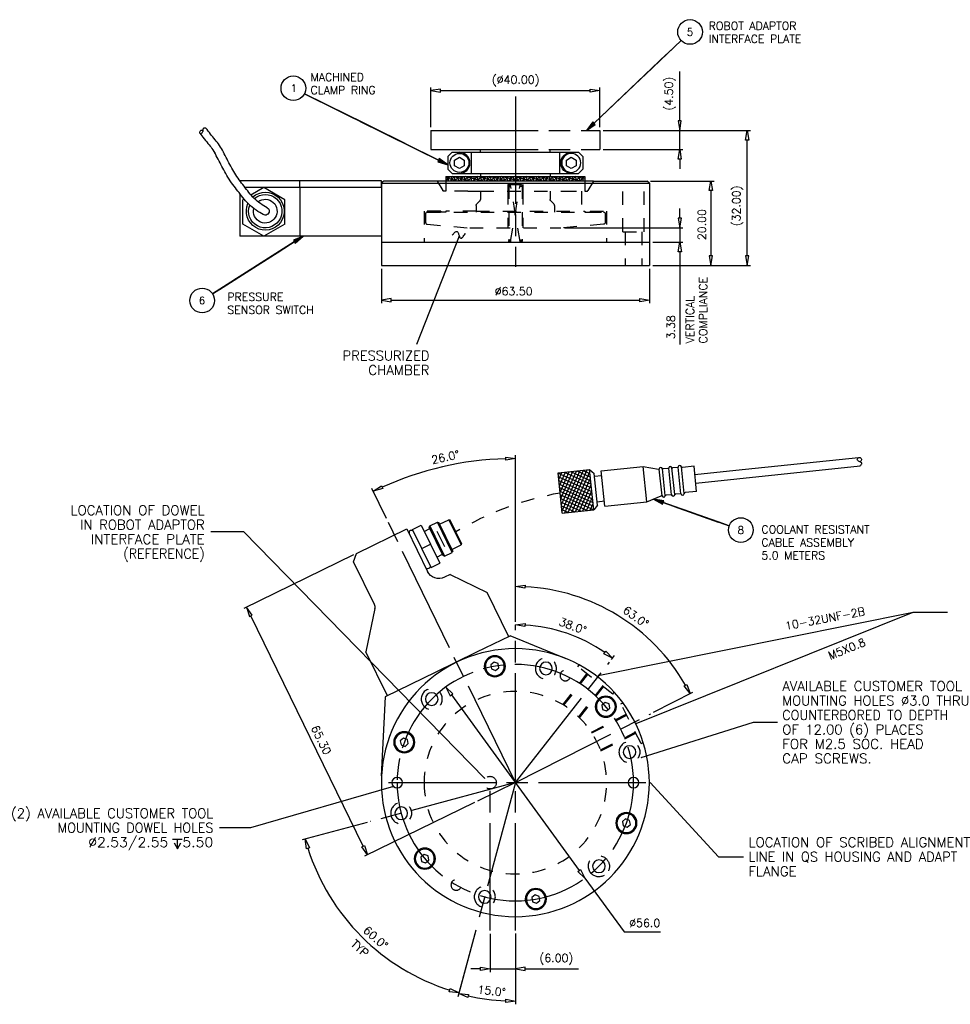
# Model space of a CAD drawing. Extents: x 87 to 424, y 231 to 464.
# Tile 1 of 2: x 87 to 307, y 231 to 464. Entities that reach past the tile are written whole.
import ezdxf
from ezdxf.enums import TextEntityAlignment as Align

# ---------------------------------------------------------------- set-up
doc = ezdxf.new("R2010")
doc.units = 0
doc.header["$LTSCALE"] = 25.4
doc.header["$MEASUREMENT"] = 0
for name, pattern in [('CENTER', [1.4, 1, -0.1, 0.2, -0.1]), ('HIDDEN', [0.25, 0.125, -0.125]), ('PHANTOM', [1.7, 1, -0.1, 0.2, -0.1, 0.2, -0.1])]:
    doc.linetypes.add(name, pattern=pattern)
doc.layers.get('0').update_dxf_attribs({"color": 10, "linetype": 'CONTINUOUS'})
for name, color, linetype in [('BALLOON', 7, 'CONTINUOUS'), ('CENTER', 6, 'CONTINUOUS'), ('DIM', 7, 'CONTINUOUS'), ('HIDDEN', 2, 'CONTINUOUS'), ('OBJECT', 4, 'CONTINUOUS'), ('PHANTOM', 1, 'CONTINUOUS'), ('VVIS-02', 15, 'CONTINUOUS')]:
    doc.layers.add(name, color=color, linetype=linetype)
doc.styles.add('ROMANS', font='romans')

msp = doc.modelspace()

# ---------------------------------------------------------------- linework, layer by layer
at = {"color": 250, "linetype": 'ByBlock'}
for p, q in [((223, 439.35), (243.65, 458.96)), ((243.65, 458.96), (223, 439.35)), ((224.72, 440.98), (241.93, 457.33)), ((241.93, 457.33), (224.72, 440.98)), ((226.44, 442.62), (240.21, 455.69)), ((240.21, 455.69), (226.44, 442.62)), ((228.16, 444.25), (238.49, 454.06)), ((238.49, 454.06), (228.16, 444.25)), ((229.88, 445.89), (236.77, 452.42)), ((236.77, 452.42), (229.88, 445.89)), ((231.6, 447.52), (235.05, 450.79)), ((235.05, 450.79), (231.6, 447.52)), ((186.17, 430.59), (154.37, 446.35)), ((154.37, 446.35), (186.17, 430.59)), ((183.52, 431.9), (157.02, 445.03)), ((157.02, 445.03), (183.52, 431.9)), ((180.87, 433.21), (159.67, 443.72)), ((159.67, 443.72), (180.87, 433.21)), ((178.22, 434.53), (162.32, 442.41)), ((162.32, 442.41), (178.22, 434.53)), ((175.57, 435.84), (164.97, 441.09)), ((164.97, 441.09), (175.57, 435.84)), ((172.92, 437.15), (167.62, 439.78)), ((167.62, 439.78), (172.92, 437.15)), ((222.71, 439.65), (221.22, 437.66)), ((221.22, 437.66), (223.29, 439.05)), ((222.72, 439.56), (221.48, 437.9)), ((221.48, 437.9), (223.2, 439.06)), ((222.72, 439.47), (221.73, 438.14)), ((221.73, 438.14), (223.11, 439.07)), ((222.73, 439.38), (221.98, 438.38)), ((221.98, 438.38), (223.01, 439.08)), ((222.73, 439.29), (222.24, 438.62)), ((222.24, 438.62), (222.92, 439.09)), ((222.74, 439.2), (222.49, 438.86)), ((222.49, 438.86), (222.83, 439.1)), ((223.29, 439.05), (222.71, 439.65)), ((223.2, 439.06), (222.72, 439.56)), ((223.11, 439.07), (222.72, 439.47)), ((223.01, 439.08), (222.73, 439.38)), ((222.92, 439.09), (222.73, 439.29)), ((222.83, 439.1), (222.74, 439.2)), ((186.35, 430.96), (185.98, 430.21)), ((185.98, 430.21), (188.36, 429.5)), ((186.37, 430.87), (186.07, 430.25)), ((186.07, 430.25), (188.05, 429.65)), ((186.4, 430.78), (186.15, 430.29)), ((186.15, 430.29), (187.74, 429.81)), ((186.42, 430.7), (186.23, 430.32)), ((186.23, 430.32), (187.42, 429.96)), ((186.44, 430.61), (186.32, 430.36)), ((186.32, 430.36), (187.11, 430.12)), ((188.36, 429.5), (186.35, 430.96)), ((188.05, 429.65), (186.37, 430.87)), ((187.74, 429.81), (186.4, 430.78)), ((186.46, 430.52), (186.4, 430.39)), ((186.4, 430.39), (186.8, 430.27)), ((187.42, 429.96), (186.42, 430.7)), ((187.11, 430.12), (186.44, 430.61)), ((186.8, 430.27), (186.46, 430.52)), ((187.86, 425.7), (188.92, 426.76)), ((190.76, 425.66), (187.86, 426.44)), ((188.64, 425.66), (188.35, 426.76)), ((188.89, 425.66), (189.98, 426.76)), ((189.42, 425.66), (189.12, 426.76)), ((193.66, 425.66), (189.58, 426.76)), ((190.19, 425.66), (189.9, 426.76)), ((189.95, 425.66), (191.04, 426.76)), ((190.97, 425.66), (190.68, 426.76)), ((191.01, 425.66), (192.1, 426.76)), ((191.74, 425.66), (191.45, 426.76)), ((192.07, 425.66), (193.17, 426.76)), ((192.52, 425.66), (192.23, 426.76)), ((196.56, 425.66), (192.48, 426.76)), ((193.3, 425.66), (193, 426.76)), ((193.13, 425.66), (194.23, 426.76)), ((194.07, 425.66), (193.78, 426.76)), ((194.19, 425.66), (195.29, 426.76)), ((194.85, 425.66), (194.56, 426.76)), ((195.26, 425.66), (196.35, 426.76)), ((195.63, 425.66), (195.33, 426.76)), ((199.45, 425.66), (195.38, 426.76)), ((196.4, 425.66), (196.11, 426.76)), ((196.32, 425.66), (197.41, 426.76)), ((197.18, 425.66), (196.89, 426.76)), ((197.38, 425.66), (198.47, 426.76)), ((197.96, 425.66), (197.66, 426.76)), ((202.35, 425.66), (198.27, 426.76)), ((198.44, 425.66), (199.53, 426.76)), ((198.73, 425.66), (198.44, 426.76)), ((199.51, 425.66), (199.22, 426.76)), ((199.5, 425.66), (200.59, 426.76)), ((200.29, 425.66), (199.99, 426.76)), ((200.56, 425.66), (201.65, 426.76)), ((201.06, 425.66), (200.77, 426.76)), ((205.25, 425.66), (201.17, 426.76)), ((201.84, 425.66), (201.55, 426.76)), ((201.62, 425.66), (202.71, 426.76)), ((202.62, 425.66), (202.32, 426.76)), ((202.68, 425.66), (203.77, 426.76)), ((203.39, 425.66), (203.1, 426.76)), ((203.74, 425.66), (204.83, 426.76)), ((204.17, 425.66), (203.88, 426.76)), ((208.15, 425.66), (204.07, 426.76)), ((204.94, 425.66), (204.65, 426.76)), ((204.8, 425.66), (205.89, 426.76)), ((205.72, 425.66), (205.43, 426.76)), ((205.86, 425.66), (206.95, 426.76)), ((206.5, 425.66), (206.2, 426.76)), ((206.92, 425.66), (208.01, 426.76)), ((211.04, 425.66), (206.97, 426.76)), ((207.27, 425.66), (206.98, 426.76)), ((208.05, 425.66), (207.76, 426.76)), ((207.98, 425.66), (209.08, 426.76)), ((208.83, 425.66), (208.53, 426.76)), ((209.04, 425.66), (210.14, 426.76)), ((209.6, 425.66), (209.31, 426.76)), ((213.94, 425.66), (209.87, 426.76)), ((210.38, 425.66), (210.09, 426.76)), ((210.1, 425.66), (211.2, 426.76)), ((211.16, 425.66), (210.86, 426.76)), ((211.17, 425.66), (212.26, 426.76)), ((211.93, 425.66), (211.64, 426.76)), ((212.23, 425.66), (213.32, 426.76)), ((212.71, 425.66), (212.42, 426.76)), ((216.84, 425.66), (212.76, 426.76)), ((213.49, 425.66), (213.19, 426.76)), ((213.29, 425.66), (214.38, 426.76)), ((214.26, 425.66), (213.97, 426.76)), ((214.35, 425.66), (215.44, 426.76)), ((215.04, 425.66), (214.75, 426.76)), ((215.41, 425.66), (216.5, 426.76)), ((215.81, 425.66), (215.52, 426.76)), ((219.74, 425.66), (215.66, 426.76)), ((216.59, 425.66), (216.3, 426.76)), ((216.47, 425.66), (217.56, 426.76)), ((217.37, 425.66), (217.08, 426.76)), ((217.53, 425.66), (218.62, 426.76)), ((218.14, 425.66), (217.85, 426.76)), ((220.86, 426.14), (218.56, 426.76)), ((218.59, 425.66), (219.68, 426.76)), ((218.92, 425.66), (218.63, 426.76)), ((219.7, 425.66), (219.4, 426.76)), ((219.65, 425.66), (220.74, 426.76)), ((220.47, 425.66), (220.18, 426.76)), ((220.71, 425.66), (220.86, 425.81)), ((151.99, 411.27), (132.62, 398.92)), ((132.62, 398.92), (151.99, 411.27)), ((154.06, 412.59), (151.77, 411.62)), ((151.77, 411.62), (152.22, 410.92)), ((153.76, 412.4), (151.86, 411.6)), ((151.86, 411.6), (152.23, 411.01)), ((153.47, 412.21), (151.94, 411.57)), ((151.94, 411.57), (152.24, 411.1)), ((153.18, 412.03), (152.03, 411.54)), ((152.03, 411.54), (152.25, 411.19)), ((152.88, 411.84), (152.12, 411.52)), ((152.12, 411.52), (152.27, 411.28)), ((152.59, 411.65), (152.21, 411.49)), ((152.21, 411.49), (152.28, 411.37)), ((152.22, 410.92), (154.06, 412.59)), ((152.23, 411.01), (153.76, 412.4)), ((152.24, 411.1), (153.47, 412.21)), ((152.25, 411.19), (153.18, 412.03)), ((152.27, 411.28), (152.88, 411.84)), ((152.28, 411.37), (152.59, 411.65)), ((150.38, 410.24), (134.23, 399.95)), ((134.23, 399.95), (150.38, 410.24)), ((148.76, 409.21), (135.85, 400.98)), ((135.85, 400.98), (148.76, 409.21)), ((147.15, 408.18), (137.46, 402.01)), ((137.46, 402.01), (147.15, 408.18)), ((145.53, 407.15), (139.08, 403.04)), ((139.08, 403.04), (145.53, 407.15)), ((143.92, 406.12), (140.69, 404.07)), ((140.69, 404.07), (143.92, 406.12)), ((215.27, 348.99), (218.82, 356.96)), ((215.43, 347.5), (219.68, 357.05)), ((216.05, 347.05), (220.54, 357.14)), ((216.91, 347.14), (221.4, 357.23)), ((218.9, 356.97), (222.13, 355.53)), ((220.39, 357.12), (222.04, 356.39)), ((221.89, 357.28), (221.95, 357.25)), ((214.49, 356.45), (214.51, 356.5)), ((214.49, 356.47), (222.4, 352.95)), ((214.58, 355.61), (222.49, 352.08)), ((214.65, 354.96), (215.38, 356.59)), ((214.67, 354.75), (222.58, 351.22)), ((214.8, 353.47), (216.24, 356.69)), ((214.96, 351.98), (217.1, 356.78)), ((215.12, 350.48), (217.96, 356.87)), ((215.92, 356.65), (222.31, 353.81)), ((217.41, 356.81), (222.22, 354.67)), ((217.78, 347.23), (222, 356.73)), ((218.64, 347.33), (222.16, 355.24)), ((214.76, 353.88), (222.67, 350.36)), ((214.85, 353.02), (222.76, 349.5)), ((219.5, 347.42), (222.32, 353.74)), ((220.36, 347.51), (222.47, 352.25)), ((214.94, 352.16), (222.85, 348.64)), ((215.03, 351.3), (222.94, 347.78)), ((215.12, 350.44), (221.45, 347.62)), ((221.22, 347.6), (222.63, 350.76)), ((237.08, 350.31), (239.25, 349.1)), ((239.53, 349.89), (237.08, 350.31)), ((237.41, 350.2), (239.22, 349.19)), ((239.45, 349.84), (237.41, 350.2)), ((237.74, 350.08), (239.19, 349.27)), ((239.37, 349.8), (237.74, 350.08)), ((238.07, 349.96), (239.15, 349.36)), ((239.29, 349.75), (238.07, 349.96)), ((215.21, 349.58), (219.96, 347.46)), ((215.3, 348.72), (218.47, 347.31)), ((215.39, 347.86), (216.98, 347.15)), ((222.08, 347.69), (222.79, 349.27)), ((238.4, 349.85), (239.12, 349.44)), ((239.21, 349.71), (238.4, 349.85)), ((238.73, 349.73), (239.09, 349.53)), ((239.14, 349.66), (238.73, 349.73)), ((239.09, 349.53), (239.14, 349.66)), ((239.12, 349.44), (239.21, 349.71)), ((239.15, 349.36), (239.29, 349.75)), ((239.19, 349.27), (239.37, 349.8)), ((239.22, 349.19), (239.45, 349.84)), ((239.25, 349.1), (239.53, 349.89)), ((239.39, 349.5), (255.05, 343.96)), ((255.05, 343.96), (239.39, 349.5)), ((240.7, 349.03), (253.74, 344.42)), ((253.74, 344.42), (240.7, 349.03)), ((242, 348.57), (252.44, 344.88)), ((252.44, 344.88), (242, 348.57)), ((243.31, 348.11), (251.13, 345.34)), ((251.13, 345.34), (243.31, 348.11)), ((244.61, 347.65), (249.83, 345.8)), ((249.83, 345.8), (244.61, 347.65)), ((245.91, 347.19), (248.52, 346.26)), ((248.52, 346.26), (245.91, 347.19))]:
    msp.add_line(p, q, dxfattribs=at)
at = {"color": 250}
for p, q in [((243.3, 439.95), (243.3, 451.63)), ((184.36, 438.46), (184.36, 447.84)), ((186.65, 447.08), (222.08, 447.08)), ((224.36, 438.46), (224.36, 447.84)), ((225.16, 437.66), (260.08, 437.66)), ((225.16, 437.66), (244.06, 437.66)), ((243.3, 433.16), (243.3, 437.66)), ((259.31, 407.95), (259.31, 435.38)), ((225.16, 433.16), (244.06, 433.16)), ((243.3, 430.88), (243.3, 428.59)), ((236.41, 425.66), (251.43, 425.66)), ((250.67, 423.38), (250.67, 407.95)), ((243.32, 416.83), (243.32, 419.12)), ((215.97, 414.55), (244.08, 414.55)), ((243.32, 414.55), (243.32, 411.16)), ((236.91, 411.16), (244.08, 411.16)), ((243.32, 408.88), (243.32, 386.96)), ((172.61, 404.87), (172.61, 396.7)), ((236.11, 404.87), (236.11, 396.7)), ((236.91, 405.66), (260.08, 405.66)), ((236.91, 405.66), (251.43, 405.66)), ((174.9, 397.46), (233.83, 397.46)), ((204.36, 321.25), (204.36, 360.68)), ((173.85, 345.69), (170.37, 352.84)), ((166.03, 337.09), (140, 324.39)), ((204.36, 321.25), (204.36, 330.37)), ((168.3, 268.09), (141.68, 322.67)), ((204.36, 321.25), (204.36, 321.32)), ((227.14, 312.28), (227.87, 313.22)), ((189.22, 303.91), (219.51, 262.35)), ((237.12, 299.82), (246.45, 304.58)), ((194.65, 278.4), (168.62, 265.7)), ((169.22, 273.71), (153.83, 269.59)), ((220.85, 260.5), (230.12, 247.79)), ((195, 248.19), (190.77, 232.41)), ((195, 248.19), (190.82, 232.6)), ((198.36, 247.35), (198.36, 238.24)), ((204.36, 247.36), (204.36, 230.62)), ((204.36, 247.32), (204.36, 238.24)), ((230.12, 247.79), (238.79, 247.79)), ((196.08, 239), (193.79, 239)), ((198.36, 239), (204.36, 239)), ((206.65, 239), (219.35, 239))]:
    msp.add_line(p, q, dxfattribs=at)
for points in [[(184.36, 447.08, 0), (186.65, 446.7, 0), (186.65, 447.46, 0), (184.36, 447.08, 0)], [(224.36, 447.08, 0), (222.08, 446.7, 0), (222.08, 447.46, 0), (224.36, 447.08, 0)], [(243.3, 437.66, 0), (243.68, 439.95, 0), (242.92, 439.95, 0), (243.3, 437.66, 0)], [(259.31, 437.66, 0), (259.7, 435.38, 0), (258.93, 435.38, 0), (259.31, 437.66, 0)], [(243.3, 433.16, 0), (243.68, 430.88, 0), (242.92, 430.88, 0), (243.3, 433.16, 0)], [(250.67, 425.66, 0), (251.05, 423.38, 0), (250.29, 423.38, 0), (250.67, 425.66, 0)], [(243.32, 414.55, 0), (243.7, 416.83, 0), (242.94, 416.83, 0), (243.32, 414.55, 0)], [(243.32, 411.16, 0), (243.7, 408.88, 0), (242.94, 408.88, 0), (243.32, 411.16, 0)], [(250.67, 405.66, 0), (251.05, 407.95, 0), (250.29, 407.95, 0), (250.67, 405.66, 0)], [(259.31, 405.66, 0), (259.7, 407.95, 0), (258.93, 407.95, 0), (259.31, 405.66, 0)], [(172.61, 397.46, 0), (174.9, 397.08, 0), (174.9, 397.84, 0), (172.61, 397.46, 0)], [(236.11, 397.46, 0), (233.83, 397.08, 0), (233.83, 397.84, 0), (236.11, 397.46, 0)], [(204.36, 359.92, 0), (202.08, 359.51, 0), (202.07, 360.27, 0), (204.36, 359.92, 0)], [(170.7, 352.15, 0), (172.61, 353.47, 0), (172.93, 352.78, 0), (170.7, 352.15, 0)], [(204.36, 329.6, 0), (206.66, 329.93, 0), (206.64, 329.17, 0), (204.36, 329.6, 0)], [(140.68, 324.72, 0), (141.34, 322.5, 0), (142.03, 322.84, 0), (140.68, 324.72, 0)], [(204.36, 320.56, 0), (206.66, 320.87, 0), (206.64, 320.1, 0), (204.36, 320.56, 0)], [(227.4, 312.62, 0), (225.33, 313.67, 0), (225.79, 314.28, 0), (227.4, 312.62, 0)], [(187.87, 305.76, 0), (188.91, 303.69, 0), (189.53, 304.14, 0), (187.87, 305.76, 0)], [(245.77, 304.23, 0), (244.35, 306.06, 0), (245.02, 306.42, 0), (245.77, 304.23, 0)], [(154.57, 269.79, 0), (155.57, 267.7, 0), (154.84, 267.49, 0), (154.57, 269.79, 0)], [(169.31, 266.03, 0), (167.96, 267.92, 0), (168.65, 268.26, 0), (169.31, 266.03, 0)], [(220.85, 260.5, 0), (219.2, 262.12, 0), (219.81, 262.57, 0), (220.85, 260.5, 0)], [(198.36, 239, 0), (196.08, 238.62, 0), (196.08, 239.38, 0), (198.36, 239, 0)], [(204.36, 239, 0), (206.65, 238.62, 0), (206.65, 239.38, 0), (204.36, 239, 0)], [(191.02, 233.34, 0), (188.72, 233.61, 0), (188.93, 234.34, 0), (191.02, 233.34, 0)], [(190.97, 233.15, 0), (193.28, 232.97, 0), (193.1, 232.23, 0), (190.97, 233.15, 0)], [(204.36, 231.38, 0), (202.07, 231.05, 0), (202.09, 231.81, 0), (204.36, 231.38, 0)]]:
    msp.add_polyline3d(points, dxfattribs=at)
for radius, start, end in [(76.79, 91.7057, 114.2926), (46.47, 29.8186, 87.1814), (37.42, 55.5003, 86.4997), (51.55, 197.5407, 252.4588), (51.75, 257.531, 267.4687)]:
    msp.add_arc((204.36, 283.13), radius, start, end, dxfattribs=at)
at = {"layer": 'BALLOON', "color": 250}
for centre in [(245.76, 460.97), (151.76, 447.64), (130.16, 397.35), (257.79, 342.98)]:
    msp.add_circle(centre, 2.92, dxfattribs=at)
at = {"layer": 'CENTER', "color": 250, "linetype": 'CENTER'}
for p, q in [((204.36, 445.65), (204.36, 405.3)), ((204.36, 283.13), (174.19, 345)), ((204.36, 248.12), (204.36, 320.49)), ((204.36, 283.13), (226.67, 311.68)), ((204.36, 283.13), (236.44, 299.47)), ((204.36, 283.13), (169.95, 273.91)), ((174.32, 283.13), (236.11, 283.13)), ((204.36, 283.13), (195.2, 248.93)), ((198.36, 248.14), (198.36, 283.17))]:
    msp.add_line(p, q, dxfattribs=at)
at = {"layer": 'CENTER', "color": 250, "linetype": 'CENTER', "extrusion": (0, 0, -1)}
msp.add_circle((-204.36, 283.13), 28, dxfattribs=at)
at = {"layer": 'DIM', "color": 250}
for p, q in [((189.43, 412.9), (189.59, 413.08)), ((189.59, 413.08), (189.75, 413.24)), ((189.75, 413.24), (189.9, 413.39)), ((189.9, 413.39), (190.05, 413.52)), ((190.05, 413.52), (190.19, 413.63)), ((190.19, 413.63), (190.33, 413.69)), ((190.33, 413.69), (190.45, 413.72)), ((190.45, 413.72), (190.56, 413.69)), ((190.56, 413.69), (190.65, 413.62)), ((190.65, 413.62), (190.73, 413.52)), ((190.73, 413.52), (190.8, 413.39)), ((190.8, 413.39), (190.86, 413.25)), ((190.86, 413.25), (190.92, 413.08)), ((190.92, 413.08), (190.98, 412.91)), ((190.98, 412.91), (191.04, 412.74)), ((192.16, 412.72), (192.3, 412.92)), ((192.3, 412.92), (192.44, 413.12)), ((192.44, 413.12), (192.58, 413.34)), ((191.05, 412.59), (180.97, 386.95)), ((191.05, 412.59), (191, 412.51)), ((191, 412.51), (191.03, 412.5)), ((191.03, 412.5), (191.05, 412.59)), ((191.04, 412.74), (191.09, 412.58)), ((191.09, 412.58), (191.15, 412.43)), ((191.15, 412.43), (191.21, 412.29)), ((191.21, 412.29), (191.28, 412.19)), ((191.28, 412.19), (191.35, 412.11)), ((191.35, 412.11), (191.45, 412.08)), ((191.45, 412.08), (191.55, 412.09)), ((191.55, 412.09), (191.66, 412.15)), ((191.66, 412.15), (191.78, 412.25)), ((191.78, 412.25), (191.9, 412.38)), ((191.9, 412.38), (192.03, 412.54)), ((192.03, 412.54), (192.16, 412.72)), ((140, 342.53), (132.21, 342.53)), ((197.16, 284.1), (140, 342.53)), ((223.95, 308.49), (298.61, 323.55)), ((233, 297.15), (298.61, 323.55)), ((298.61, 323.55), (306.77, 323.55)), ((224.04, 308.52), (223.95, 308.49)), ((223.95, 308.49), (224.04, 308.49)), ((224.04, 308.49), (224.04, 308.52)), ((233.08, 297.19), (233, 297.15)), ((233, 297.15), (233.09, 297.17)), ((233.09, 297.17), (233.08, 297.19)), ((234.19, 289.1), (260.79, 297.43)), ((260.79, 297.43), (266.46, 297.43)), ((234.27, 289.14), (234.19, 289.1)), ((234.19, 289.1), (234.28, 289.12)), ((234.28, 289.12), (234.27, 289.14)), ((204.36, 283.13), (195.37, 278.74)), ((197.11, 284.18), (197.09, 284.16)), ((197.09, 284.16), (197.16, 284.1)), ((197.16, 284.1), (197.11, 284.18)), ((236.3, 283.15), (236.35, 283.07)), ((236.37, 283.09), (236.3, 283.15)), ((236.3, 283.15), (252.53, 265.58)), ((236.35, 283.07), (236.37, 283.09)), ((175.46, 282.19), (141.61, 272.45)), ((175.46, 282.19), (175.37, 282.18)), ((175.37, 282.15), (175.46, 282.19)), ((175.37, 282.18), (175.37, 282.15)), ((141.61, 272.45), (134.26, 272.45)), ((123.16, 269.77), (125.45, 269.77)), ((123.51, 268.85), (124.3, 267.48)), ((124.3, 267.48), (124.3, 269.77)), ((124.3, 267.48), (125.1, 268.85)), ((252.53, 265.58), (258.45, 265.58))]:
    msp.add_line(p, q, dxfattribs=at)
at = {"layer": 'HIDDEN', "color": 250, "linetype": 'HIDDEN'}
for p, q in [((185.86, 425.66), (187.18, 423.38)), ((187.86, 425.66), (187.86, 423.26)), ((202.61, 424.83), (206.11, 424.83)), ((202.61, 424.83), (202.61, 423.26)), ((202.79, 424.6), (202.79, 411.39)), ((203.24, 411.35), (205.48, 424.64)), ((205.48, 411.35), (203.24, 424.64)), ((205.94, 424.6), (205.94, 411.39)), ((206.11, 424.83), (206.11, 423.26)), ((220.86, 425.66), (220.86, 423.26)), ((222.86, 425.66), (221.54, 423.38)), ((229.86, 413.66), (229.86, 425.66)), ((234.86, 413.66), (234.86, 425.66)), ((187.86, 423.26), (187.4, 423.26)), ((193.08, 423.26), (187.86, 423.26)), ((193.08, 423.26), (196.1, 423.26)), ((196.1, 423.26), (196.1, 421.3)), ((196.1, 423.26), (215.64, 423.26)), ((202.61, 423.26), (202.61, 414.55)), ((206.11, 423.26), (206.11, 414.55)), ((212.62, 423.26), (212.62, 421.3)), ((215.64, 423.26), (220.86, 423.26)), ((220, 423.26), (220, 418.51)), ((220.86, 423.26), (221.33, 423.26)), ((195.23, 420.22), (195.96, 420.94)), ((213.5, 420.22), (212.77, 420.94)), ((186.68, 418.51), (182.73, 418.51)), ((182.73, 418.51), (182.73, 411.16)), ((183.1, 417.95), (183.1, 415.8)), ((183.47, 418.32), (225.25, 418.32)), ((186.68, 418.51), (186.68, 418.32)), ((187.87, 418.32), (186.68, 418.32)), ((195.08, 418.51), (187.87, 418.51)), ((187.87, 418.51), (187.87, 418.32)), ((195.08, 419.86), (195.08, 418.32)), ((195.08, 418.51), (220.86, 418.51)), ((213.64, 419.86), (213.64, 418.32)), ((220.86, 418.51), (220.86, 418.32)), ((220.86, 418.32), (222.05, 418.32)), ((222.05, 418.51), (225.99, 418.51)), ((222.05, 418.51), (222.05, 418.32)), ((225.62, 417.95), (225.62, 415.8)), ((225.99, 418.51), (225.99, 411.16)), ((183.44, 415.43), (193.57, 414.55)), ((225.28, 415.43), (215.16, 414.55)), ((193.57, 414.55), (215.16, 414.55)), ((229.86, 413.66), (234.86, 413.66)), ((230.36, 413.66), (230.36, 405.66)), ((234.36, 413.66), (234.36, 405.66)), ((219.16, 310.59), (219.5, 311.04)), ((227.43, 304.13), (219.16, 310.59)), ((215.62, 301.6), (221.32, 308.9)), ((215.83, 301.47), (221.52, 308.75)), ((219.38, 298.7), (225.07, 305.98)), ((219.56, 298.52), (225.26, 305.82)), ((227.43, 304.13), (227.78, 304.57)), ((229.38, 301.77), (229.88, 302.02)), ((234.14, 292.41), (229.38, 301.77)), ((222.37, 295.11), (230.63, 299.32)), ((222.51, 294.9), (230.74, 299.1)), ((224.55, 290.89), (232.78, 295.09)), ((224.64, 290.66), (232.9, 294.86)), ((234.14, 292.41), (234.65, 292.67))]:
    msp.add_line(p, q, dxfattribs=at)
at = {"layer": 'HIDDEN', "color": 250, "linetype": 'HIDDEN', "extrusion": (0, 0, -1)}
for centre, radius in [((-203.02, 424.6), 0.229), ((-205.71, 411.39), 0.229), ((-211.61, 310.18), 2.5), ((-216.2, 308.51), 1.25), ((-184.56, 302.93), 2.5), ((-204.36, 283.13), 21.63), ((-231.41, 290.38), 2.5), ((-177.32, 275.88), 2.5), ((-190.36, 258.88), 1.25), ((-197.12, 256.08), 2.5)]:
    msp.add_circle(centre, radius, dxfattribs=at)
at = {"layer": 'HIDDEN', "color": 250, "linetype": 'HIDDEN'}
for centre, radius in [((205.71, 424.6), 0.229), ((203.02, 411.39), 0.229), ((198.36, 283.13), 1.5)]:
    msp.add_circle(centre, radius, dxfattribs=at)
at = {"layer": 'HIDDEN', "color": 250, "linetype": 'HIDDEN', "extrusion": (0, 0, -1)}
for centre, radius, start, end in [((-187.4, 423.51), 0.25, 270, 330.0018), ((-195.58, 419.86), 0.5, 0, 44.9975), ((-213.12, 421.3), 0.5, 314.999, 0.0002), ((-225.25, 417.95), 0.371, 90, 180.3307), ((-225.25, 415.8), 0.371, 179.9991, 264.9997), ((-215.14, 414.92), 0.371, 265, 270.0005), ((-224.16, 263.33), 2.5, 317.5588, 132.4418), ((-224.16, 263.33), 2.5, 132.4418, 240.0002), ((-224.16, 263.33), 2.5, 240.0002, 317.5588)]:
    msp.add_arc(centre, radius, start, end, dxfattribs=at)
at = {"layer": 'HIDDEN', "color": 250, "linetype": 'HIDDEN'}
for centre, radius, start, end in [((221.33, 423.51), 0.25, 270, 330.0018), ((195.6, 421.3), 0.5, 314.999, 0.0002), ((213.14, 419.86), 0.5, 0, 44.9975), ((183.48, 417.95), 0.371, 90.4768, 180), ((183.48, 415.8), 0.371, 179.9991, 264.9997), ((228.04, 278.9), 74.01, 100.1628, 120.6738)]:
    msp.add_arc(centre, radius, start, end, dxfattribs=at)
at = {"layer": 'OBJECT', "color": 250}
for p, q in [((129.6, 437.16), (129.61, 437.31)), ((129.61, 437.02), (129.6, 437.16)), ((129.61, 437.31), (129.65, 437.46)), ((129.66, 436.91), (129.61, 437.02)), ((129.65, 437.46), (129.73, 437.57)), ((129.65, 436.93), (129.86, 436.67)), ((129.73, 436.86), (129.66, 436.91)), ((129.73, 437.57), (129.83, 437.64)), ((129.84, 436.87), (129.73, 436.86)), ((129.83, 437.64), (129.94, 437.68)), ((129.95, 436.93), (129.84, 436.87)), ((129.86, 436.67), (130.1, 436.36)), ((129.94, 437.68), (130.07, 437.71)), ((130.07, 437.03), (129.95, 436.93)), ((130.07, 437.71), (130.2, 437.73)), ((130.17, 437.15), (130.07, 437.03)), ((130.1, 436.36), (130.35, 436.02)), ((130.24, 437.29), (130.17, 437.15)), ((130.2, 437.73), (130.33, 437.76)), ((130.28, 437.43), (130.24, 437.29)), ((130.3, 437.58), (130.28, 437.43)), ((130.31, 437.72), (130.3, 437.58)), ((130.32, 437.85), (130.31, 437.72)), ((130.33, 437.97), (130.32, 437.85)), ((130.37, 438.06), (130.33, 437.97)), ((130.43, 438.13), (130.37, 438.06)), ((130.53, 438.16), (130.43, 438.13)), ((130.65, 438.18), (130.53, 438.16)), ((130.79, 438.17), (130.65, 438.18)), ((130.93, 438.17), (130.79, 438.17)), ((131.06, 438.17), (130.93, 438.17)), ((131.34, 437.84), (131.06, 438.17)), ((131.6, 437.49), (131.34, 437.84)), ((131.86, 437.14), (131.6, 437.49)), ((132.12, 436.79), (131.86, 437.14)), ((132.39, 436.45), (132.12, 436.79)), ((132.67, 436.12), (132.39, 436.45)), ((130.35, 436.02), (130.63, 435.65)), ((130.63, 435.65), (130.93, 435.27)), ((130.93, 435.27), (131.23, 434.91)), ((131.23, 434.91), (131.52, 434.57)), ((131.52, 434.57), (131.79, 434.26)), ((131.79, 434.26), (132.04, 433.96)), ((132.04, 433.96), (132.26, 433.67)), ((132.95, 435.79), (132.67, 436.12)), ((133.23, 435.46), (132.95, 435.79)), ((133.5, 435.13), (133.23, 435.46)), ((133.77, 434.79), (133.5, 435.13)), ((134.02, 434.44), (133.77, 434.79)), ((134.26, 434.08), (134.02, 434.44)), ((134.5, 433.72), (134.26, 434.08)), ((132.26, 433.67), (132.48, 433.37)), ((132.48, 433.37), (132.71, 433.03)), ((132.71, 433.03), (132.94, 432.68)), ((132.94, 432.68), (133.19, 432.31)), ((133.3, 432.08), (133.08, 432.51)), ((133.51, 431.67), (133.3, 432.08)), ((133.74, 431.24), (133.51, 431.67)), ((134.74, 433.36), (134.5, 433.72)), ((134.96, 432.94), (134.74, 433.36)), ((135.18, 432.52), (134.96, 432.94)), ((135.4, 432.1), (135.18, 432.52)), ((135.62, 431.68), (135.4, 432.1)), ((135.84, 431.26), (135.62, 431.68)), ((189.36, 432.46), (188.36, 431.46)), ((189.36, 432.46), (219.36, 432.46)), ((193.86, 432.46), (193.86, 427.46)), ((214.86, 432.46), (214.86, 427.46)), ((219.36, 432.46), (220.36, 431.46)), ((133.95, 430.83), (133.74, 431.24)), ((134.17, 430.4), (133.95, 430.83)), ((134.39, 429.98), (134.17, 430.4)), ((134.61, 429.56), (134.39, 429.98)), ((134.83, 429.14), (134.61, 429.56)), ((136.05, 430.84), (135.84, 431.26)), ((136.27, 430.42), (136.05, 430.84)), ((136.49, 430), (136.27, 430.42)), ((136.71, 429.58), (136.49, 430)), ((136.93, 429.16), (136.71, 429.58)), ((188.36, 431.46), (188.36, 428.46)), ((189.96, 430.63), (191.11, 431.29)), ((189.96, 429.29), (189.96, 430.63)), ((191.11, 428.63), (189.96, 429.29)), ((191.11, 431.29), (192.27, 430.63)), ((192.27, 429.29), (191.11, 428.63)), ((192.27, 430.63), (192.27, 429.29)), ((216.46, 430.63), (217.61, 431.29)), ((216.46, 429.29), (216.46, 430.63)), ((217.61, 428.63), (216.46, 429.29)), ((217.61, 431.29), (218.77, 430.63)), ((218.77, 429.29), (217.61, 428.63)), ((218.77, 430.63), (218.77, 429.29)), ((220.36, 431.46), (220.36, 428.46)), ((135.05, 428.71), (134.83, 429.14)), ((135.28, 428.28), (135.05, 428.71)), ((135.52, 427.84), (135.28, 428.28)), ((135.76, 427.41), (135.52, 427.84)), ((136.01, 426.97), (135.76, 427.41)), ((136.27, 426.54), (136.01, 426.97)), ((137.16, 428.74), (136.93, 429.16)), ((137.39, 428.33), (137.16, 428.74)), ((137.63, 427.92), (137.39, 428.33)), ((137.87, 427.51), (137.63, 427.92)), ((138.12, 427.11), (137.87, 427.51)), ((138.38, 426.71), (138.12, 427.11)), ((188.36, 428.46), (189.36, 427.46)), ((189.36, 427.46), (219.36, 427.46)), ((196.1, 427.46), (196.1, 426.76)), ((212.62, 427.46), (212.62, 426.76)), ((220.36, 428.46), (219.36, 427.46)), ((136.54, 426.1), (136.27, 426.54)), ((136.82, 425.68), (136.54, 426.1)), ((137.11, 425.25), (136.82, 425.68)), ((137.41, 424.84), (137.11, 425.25)), ((137.71, 424.43), (137.41, 424.84)), ((138.65, 426.32), (138.38, 426.71)), ((138.92, 425.94), (138.65, 426.32)), ((139.21, 425.56), (138.92, 425.94)), ((172.61, 425.68), (139.11, 425.68)), ((139.5, 425.18), (139.21, 425.56)), ((139.79, 424.81), (139.5, 425.18)), ((140.08, 424.44), (139.79, 424.81)), ((153.26, 424.09), (153.26, 425.68)), ((172.61, 424.09), (172.61, 425.68)), ((172.61, 425.66), (172.61, 423.71)), ((172.61, 425.16), (173.11, 425.66)), ((172.61, 425.16), (172.61, 405.66)), ((172.61, 425.16), (236.11, 425.16)), ((187.86, 425.66), (173.11, 425.66)), ((187.86, 426.76), (196.1, 426.76)), ((187.86, 426.76), (187.86, 425.66)), ((220.86, 425.66), (187.86, 425.66)), ((196.1, 426.76), (220.86, 426.76)), ((220.86, 426.76), (220.86, 425.66)), ((222.86, 425.66), (220.86, 425.66)), ((222.86, 425.66), (235.61, 425.66)), ((236.11, 425.16), (235.61, 425.66)), ((236.11, 425.16), (236.11, 405.66)), ((138.02, 424.03), (137.71, 424.43)), ((138.32, 423.65), (138.02, 424.03)), ((138.61, 423.28), (138.32, 423.65)), ((138.9, 422.91), (138.61, 423.28)), ((139.19, 422.55), (138.9, 422.91)), ((139.06, 422.71), (139.06, 412.59)), ((139.47, 422.18), (139.19, 422.55)), ((140.38, 424.07), (140.08, 424.44)), ((172.61, 424.09), (140.36, 424.09)), ((140.67, 423.69), (140.38, 424.07)), ((140.96, 423.32), (140.67, 423.69)), ((141.25, 422.94), (140.96, 423.32)), ((141.54, 422.57), (141.25, 422.94)), ((141.84, 422.2), (141.54, 422.57)), ((144.78, 424.11), (141.72, 422.35)), ((149.78, 421.23), (144.78, 424.11)), ((153.26, 424.09), (153.26, 412.59)), ((139.77, 421.79), (139.47, 422.18)), ((140.09, 421.39), (139.77, 421.79)), ((140.08, 421.4), (139.78, 421.23)), ((139.78, 415.45), (139.78, 421.23)), ((140.43, 420.98), (140.09, 421.39)), ((140.8, 420.57), (140.43, 420.98)), ((141.19, 420.17), (140.8, 420.57)), ((141.6, 419.79), (141.19, 420.17)), ((142.16, 421.85), (141.84, 422.2)), ((142.49, 421.51), (142.16, 421.85)), ((142.84, 421.19), (142.49, 421.51)), ((143.2, 420.88), (142.84, 421.19)), ((143.58, 420.59), (143.2, 420.88)), ((143.97, 420.32), (143.58, 420.59)), ((144.36, 420.06), (143.97, 420.32)), ((144.77, 419.82), (144.36, 420.06)), ((149.78, 415.45), (149.78, 421.23)), ((142.02, 419.43), (141.6, 419.79)), ((142.47, 419.08), (142.02, 419.43)), ((142.92, 418.77), (142.47, 419.08)), ((143.37, 418.48), (142.92, 418.77)), ((143.79, 418.22), (143.37, 418.48)), ((144.18, 417.98), (143.79, 418.22)), ((144.59, 417.73), (144.18, 417.98)), ((145.17, 419.57), (144.77, 419.82)), ((145.58, 419.32), (145.17, 419.57)), ((144.78, 412.57), (139.78, 415.45)), ((149.78, 415.45), (144.78, 412.57)), ((172.61, 412.96), (172.61, 412.59)), ((172.61, 412.59), (139.06, 412.59)), ((172.61, 411.16), (236.11, 411.16)), ((172.61, 405.66), (236.11, 405.66)), ((256.6, 357.13), (285.7, 360.19)), ((285.39, 359.68), (285.42, 359.83)), ((285.42, 359.55), (285.39, 359.68)), ((285.42, 359.83), (285.5, 359.98)), ((285.52, 359.43), (285.42, 359.55)), ((285.5, 359.98), (285.63, 360.11)), ((285.66, 359.33), (285.52, 359.43)), ((285.63, 360.11), (285.78, 360.19)), ((285.82, 359.23), (285.66, 359.33)), ((285.78, 360.19), (285.93, 360.2)), ((286, 359.15), (285.82, 359.23)), ((285.93, 360.2), (286.09, 360.14)), ((286.09, 360.14), (286.23, 360.03)), ((286.25, 359.32), (286.17, 359.18)), ((286.23, 360.03), (286.33, 359.9)), ((286.33, 359.46), (286.25, 359.32)), ((286.33, 359.9), (286.38, 359.75)), ((286.38, 359.61), (286.33, 359.46)), ((286.38, 359.75), (286.38, 359.61)), ((214.49, 356.5), (221.94, 357.29)), ((221.94, 357.29), (223.04, 356.4)), ((222.94, 347.78), (221.94, 357.29)), ((224.69, 356.99), (234.64, 358.04)), ((225.57, 348.64), (224.69, 356.99)), ((235.51, 349.68), (234.64, 358.04)), ((234.64, 358.04), (238.25, 357.4)), ((239.14, 351.08), (238.47, 357.42)), ((239.88, 351.16), (239.22, 357.5)), ((240.53, 357.58), (239.4, 357.46)), ((241.37, 351.32), (240.71, 357.65)), ((242.12, 351.4), (241.45, 357.73)), ((242.77, 357.82), (241.64, 357.7)), ((243.61, 351.55), (242.95, 357.89)), ((244.36, 351.63), (243.69, 357.97)), ((246.7, 358.1), (243.96, 357.81)), ((247.32, 352.13), (246.7, 358.1)), ((246.9, 356.11), (256.6, 357.13)), ((256.81, 355.14), (286.04, 358.21)), ((286.17, 359.07), (286, 359.15)), ((286.04, 358.21), (286.16, 358.33)), ((286.17, 359.18), (286.12, 359.09)), ((286.16, 358.33), (286.28, 358.46)), ((286.31, 358.98), (286.17, 359.07)), ((286.28, 358.46), (286.4, 358.58)), ((286.43, 358.9), (286.31, 358.98)), ((286.4, 358.58), (286.47, 358.7)), ((286.48, 358.8), (286.43, 358.9)), ((286.47, 358.7), (286.48, 358.8)), ((215.48, 346.99), (214.49, 356.5)), ((223.83, 348.88), (223.04, 356.4)), ((224.81, 355.85), (223.12, 355.67)), ((247.11, 354.12), (256.81, 355.14)), ((235.51, 349.68), (238.92, 351.05)), ((241.19, 351.35), (240.06, 351.24)), ((243.43, 351.59), (242.3, 351.47)), ((247.32, 352.13), (244.58, 351.84)), ((215.48, 346.99), (222.94, 347.78)), ((223.83, 348.88), (222.94, 347.78)), ((225.45, 349.78), (223.76, 349.6)), ((225.57, 348.64), (235.51, 349.68)), ((186.42, 344.34), (188.62, 345.41)), ((188.95, 345.3), (188.62, 345.41)), ((188.62, 345.41), (191.51, 339.48)), ((191.63, 339.81), (188.95, 345.3)), ((166.74, 337.43), (178.66, 343.24)), ((178.66, 343.24), (183.57, 333.18)), ((180.01, 343.1), (182.08, 344.11)), ((184.39, 334.12), (180.01, 343.1)), ((182.08, 344.11), (186.46, 335.12)), ((182.79, 342.66), (184.13, 343.31)), ((183.97, 343.65), (184.09, 343.98)), ((187.26, 336.9), (183.97, 343.65)), ((184.09, 343.98), (185.88, 344.86)), ((184.09, 343.98), (187.59, 336.79)), ((185.88, 344.86), (186.22, 344.74)), ((189.39, 337.67), (185.88, 344.86)), ((189.51, 338), (186.22, 344.74)), ((187.62, 339.03), (185.86, 342.62)), ((182.2, 338.61), (184.27, 339.62)), ((189.31, 338.4), (191.51, 339.48)), ((191.63, 339.81), (191.51, 339.48)), ((166.05, 335.43), (166.74, 337.43)), ((185.75, 336.58), (187.1, 337.24)), ((187.59, 336.79), (187.26, 336.9)), ((187.59, 336.79), (189.39, 337.67)), ((189.51, 338), (189.39, 337.67)), ((170.97, 325.34), (166.05, 335.43)), ((184.39, 334.12), (186.46, 335.12)), ((188.94, 332.46), (187.57, 331.79)), ((188.94, 332.46), (197.68, 328.19)), ((202.8, 317.69), (197.68, 328.19)), ((171.09, 324.37), (168.92, 314.16)), ((195.24, 314.09), (203.16, 317.95)), ((216.43, 312.5), (203.16, 317.95)), ((174.04, 303.67), (168.92, 314.16)), ((185.58, 309.38), (195.24, 314.09)), ((199.33, 311.69), (198.56, 311.05)), ((198.56, 311.05), (198.73, 310.06)), ((200.27, 311.35), (199.33, 311.69)), ((199.67, 309.72), (200.44, 310.36)), ((200.44, 310.36), (200.27, 311.35)), ((173.6, 303.54), (185.58, 309.38)), ((198.73, 310.06), (199.67, 309.72)), ((172.65, 284.72), (173.59, 303.45)), ((225.64, 302.11), (224.87, 301.47)), ((224.87, 301.47), (225.05, 300.49)), ((226.58, 301.77), (225.64, 302.11)), ((226.75, 300.79), (226.58, 301.77)), ((225.05, 300.49), (225.99, 300.14)), ((225.99, 300.14), (226.75, 300.79)), ((177.88, 293.69), (177.11, 293.05)), ((177.11, 293.05), (177.28, 292.06)), ((177.28, 292.06), (178.22, 291.72)), ((178.82, 293.35), (177.88, 293.69)), ((178.22, 291.72), (178.99, 292.37)), ((178.99, 292.37), (178.82, 293.35)), ((230.5, 274.54), (229.73, 273.9)), ((229.73, 273.9), (229.91, 272.91)), ((231.44, 274.2), (230.5, 274.54)), ((230.85, 272.57), (231.61, 273.21)), ((231.61, 273.21), (231.44, 274.2)), ((229.91, 272.91), (230.85, 272.57)), ((182.74, 266.12), (181.97, 265.47)), ((183.68, 265.78), (182.74, 266.12)), ((181.97, 265.47), (182.15, 264.49)), ((182.15, 264.49), (183.09, 264.15)), ((183.09, 264.15), (183.85, 264.79)), ((183.85, 264.79), (183.68, 265.78)), ((209.05, 256.54), (208.28, 255.9)), ((208.28, 255.9), (208.46, 254.91)), ((208.46, 254.91), (209.4, 254.57)), ((209.99, 256.2), (209.05, 256.54)), ((209.4, 254.57), (210.16, 255.21)), ((210.16, 255.21), (209.99, 256.2))]:
    msp.add_line(p, q, dxfattribs=at)
msp.add_circle((191.11, 429.96), 2.25, dxfattribs=at)
at = {"layer": 'OBJECT', "color": 250, "extrusion": (0, 0, -1)}
for centre, radius in [((-217.61, 429.96), 2.25), ((-204.36, 283.13), 31.75), ((-199.5, 310.71), 2.5), ((-199.5, 310.71), 2.25), ((-211.61, 310.18), 1.5), ((-184.56, 302.93), 1.5), ((-225.81, 301.13), 2.5), ((-225.81, 301.13), 2.25), ((-178.05, 292.71), 2.5), ((-178.05, 292.71), 2.25), ((-231.41, 290.38), 1.5), ((-176.36, 283.13), 1.25), ((-232.36, 283.13), 1.25), ((-177.32, 275.88), 1.5), ((-230.67, 273.55), 2.5), ((-230.67, 273.55), 2.25), ((-182.91, 265.13), 2.5), ((-182.91, 265.13), 2.25), ((-224.16, 263.33), 1.5), ((-197.12, 256.08), 1.5), ((-209.22, 255.56), 2.5), ((-209.22, 255.56), 2.25)]:
    msp.add_circle(centre, radius, dxfattribs=at)
at = {"layer": 'OBJECT', "color": 250}
for centre, radius, start, end in [((191.11, 429.96), 2.5, 270, 90), ((238.29, 357.6), 0.2, 260.0763, 345.664), ((238.84, 357.46), 0.375, 6, 186), ((239.38, 357.66), 0.2, 200.6045, 276), ((240.51, 357.78), 0.2, 276, 351.3955), ((241.08, 357.69), 0.375, 6, 186), ((241.62, 357.9), 0.2, 200.6045, 276), ((242.75, 358.01), 0.2, 276, 351.3955), ((243.32, 357.93), 0.375, 6, 186), ((243.93, 358.06), 0.25, 191.9698, 276), ((238.99, 350.87), 0.2, 26.3361, 111.9238), ((239.51, 351.12), 0.375, 186, 6), ((240.08, 351.04), 0.2, 96, 171.3955), ((241.21, 351.16), 0.2, 20.6045, 96), ((241.75, 351.36), 0.375, 186, 6), ((242.32, 351.27), 0.2, 96, 171.3955), ((243.45, 351.39), 0.2, 20.6045, 96), ((243.99, 351.59), 0.375, 186, 6), ((244.61, 351.59), 0.25, 96, 180.0302), ((179.74, 342.33), 0.575, 25.9983, 205.9983), ((169.62, 324.68), 1.5, 347.8206, 25.9983)]:
    msp.add_arc(centre, radius, start, end, dxfattribs=at)
at = {"layer": 'OBJECT', "color": 250, "extrusion": (0, 0, -1)}
for centre, radius, start, end in [((-217.61, 429.96), 2.5, 270, 90), ((-145.1, 418.52), 4.48, 48.6619, 24.1774), ((-145.1, 418.52), 3.94, 48.9492, 21.2921), ((-145.1, 418.52), 2.81, 52.1972, 13.3008), ((-145.1, 418.52), 0.938, 120.9818, 302.2729), ((-183.62, 334.38), 0.575, 154.0017, 334.0017), ((-186.27, 334.49), 3, 244.001, 334.0011)]:
    msp.add_arc(centre, radius, start, end, dxfattribs=at)
at = {"layer": 'PHANTOM', "color": 250, "linetype": 'PHANTOM'}
for p, q in [((184.36, 437.66), (184.36, 433.16)), ((184.36, 437.66), (224.36, 437.66)), ((224.36, 437.66), (224.36, 433.16)), ((184.36, 433.16), (224.36, 433.16)), ((196.1, 432.46), (196.1, 433.16)), ((212.62, 432.46), (212.62, 433.16))]:
    msp.add_line(p, q, dxfattribs=at)

# ---------------------------------------------------------------- texts
at = {"color": 250, "linetype": 'ByBlock', "style": 'ROMANS'}
for s, p in [('(%%c40.00)', (204.44, 448.72)), ('%%c56.0', (235.02, 248.93))]:
    msp.add_text(s, height=1.905, dxfattribs=at).set_placement(p, align=Align.CENTER)
for s, rotation, p in [('(4.50)', 90, (241.66, 446.36)), ('(32.00)', 90, (257.67, 419.77)), ('20.00', 90, (249.53, 415.34)), ('3.38', 90, (242.18, 391.01)), ('26.0%%d', 12.1282, (187.99, 359.32)), ('63.0%%d', 323.9621, (232.38, 321.63)), ('38.0%%d', 339.8576, (217.64, 319.34)), ('65.30', 295.9983, (157.51, 292.83)), ('60.0%%d', 318.0251, (170.65, 245.66)), ('15.0%%d', 353.5168, (198.65, 232.85))]:
    msp.add_text(s, height=1.905, rotation=rotation, dxfattribs=at).set_placement(p, align=Align.CENTER)
at = {"color": 250, "linetype": 'ByBlock', "style": 'ROMANS', "width": 1}
for s, p in [('%%c63.50', (203.96, 398.6)), ('(6.00)', (214.08, 240.64))]:
    msp.add_text(s, height=1.905, dxfattribs=at).set_placement(p, align=Align.CENTER)
at = {"layer": 'VVIS-02', "color": 250, "style": 'ROMANS'}
for s, p in [('ROBOT ADAPTOR', (250.16, 461.47)), ('INTERFACE PLATE', (250.16, 458.38)), ('CLAMP RING', (155.84, 446.25)), ('PRESSURE', (136.11, 397.26)), ('SENSOR SWITCH', (136.11, 394.18)), ('CABLE ASSEMBLY', (262.66, 339.09)), ('5.0 METERS', (262.66, 336.01))]:
    msp.add_text(s, height=1.905, dxfattribs=at).set_placement(p)
for s, p in [('5', (245.76, 460.09)), ('1', (151.88, 446.77)), ('6', (130.12, 396.48)), ('8', (257.79, 342.11))]:
    msp.add_text(s, height=1.75, dxfattribs=at).set_placement(p, align=Align.CENTER)
for s, height, width, p in [('MACHINED', 1.905, 1, (155.84, 449.34)), ('COOLANT RESISTANT', 1.905, 1, (262.66, 342.17)), ('AVAILABLE CUSTOMER TOOL', 2.286, 1.016004, (267.61, 304.86)), ('MOUNTING HOLES %%c3.0 THRU', 2.286, 0.993479, (267.61, 301.43)), ('COUNTERBORED TO DEPTH', 2.286, 0.96461, (267.61, 298)), ('OF 12.00 (6) PLACES', 2.286, 0.998783, (267.61, 294.57)), ('FOR M2.5 SOC. HEAD', 2.286, 1.017489, (267.61, 291.15)), ('CAP SCREWS.', 2.286, 1.025104, (267.61, 287.72)), ('LOCATION OF SCRIBED ALIGNMENT', 2.286, 1.008179, (259.59, 267.86)), ('LINE IN QS HOUSING AND ADAPTOR', 2.286, 0.989947, (259.59, 264.43)), ('FLANGE', 2.286, 1.011613, (259.59, 261))]:
    msp.add_text(s, height=height, dxfattribs=dict(at, width=width)).set_placement(p)
at = {"layer": 'VVIS-02', "color": 250, "style": 'ROMANS', "width": 1}
for s, rotation, p in [('COMPLIANCE', 90, (249.79, 387.19)), ('TYP', 317.3129, (165.24, 244.71))]:
    msp.add_text(s, height=1.905, rotation=rotation, dxfattribs=at).set_placement(p)
at = {"layer": 'VVIS-02', "color": 250, "style": 'ROMANS'}
for s, rotation, p in [('VERTICAL', 90, (246.7, 387.19)), ('10-32UNF-2B', 10.6564, (268.47, 319.3)), ('M5X0.8', 21.9063, (278.93, 312.21))]:
    msp.add_text(s, height=1.905, rotation=rotation, dxfattribs=at).set_placement(p)
for s, width, p in [('PRESSURIZED', 0.991081, (184.01, 383.16)), ('CHAMBER', 1.01295, (184.01, 379.73)), ('LOCATION OF DOWEL', 1.011251, (130.74, 346.53)), ('IN ROBOT ADAPTOR', 1.000642, (130.75, 343.1)), ('INTERFACE PLATE', 1.02259, (130.74, 339.67)), ('(REFERENCE)', 0.951132, (130.76, 336.24)), ('(2) AVAILABLE CUSTOMER TOOL', 0.994277, (132.79, 274.74)), ('MOUNTING DOWEL HOLES', 0.960268, (132.8, 271.31)), ('%%c2.53/2.55  5.50', 1.064322, (132.77, 267.88))]:
    msp.add_text(s, height=2.286, dxfattribs=dict(at, width=width)).set_placement(p, align=Align.RIGHT)

doc.saveas('drawing.dxf')
